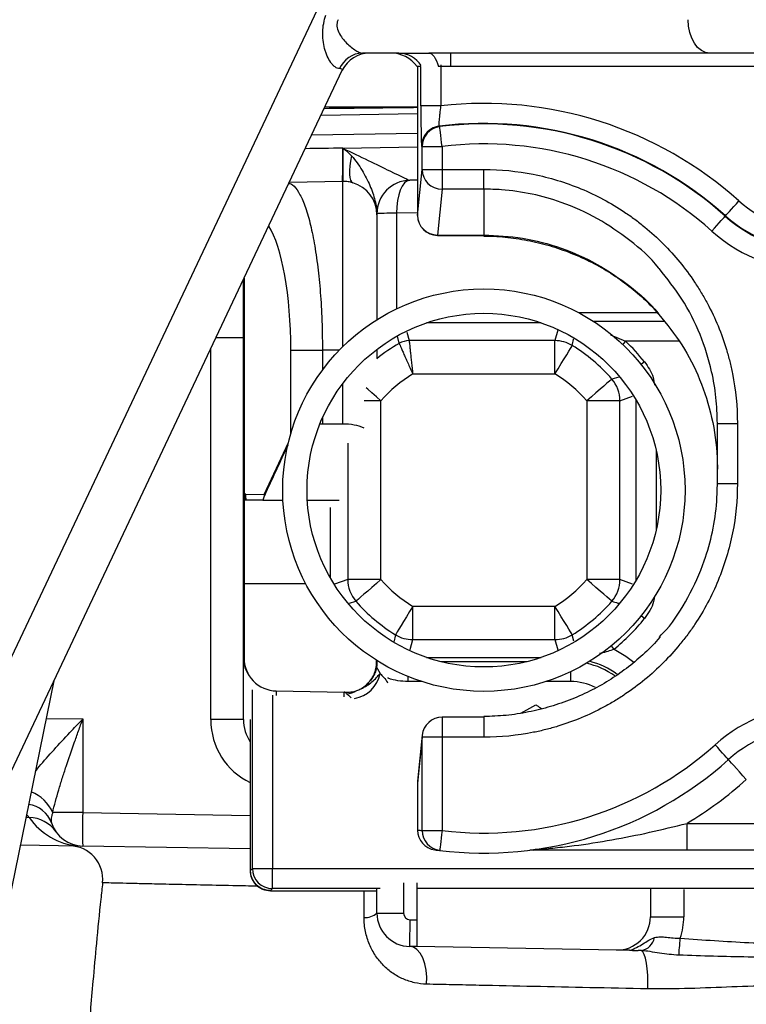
# Model space of a CAD drawing. Extents: x 94 to 802, y 35 to 1499.
# Tile 3 of 16: x 305 to 413, y 462 to 609. Entities that reach past the tile are written whole.
import ezdxf

# ---------------------------------------------------------------- set-up
doc = ezdxf.new("R2010")
doc.units = 0
doc.layers.get('0').update_dxf_attribs({"linetype": 'CONTINUOUS'})

msp = doc.modelspace()

# ---------------------------------------------------------------- linework, layer by layer
at = {"color": 7, "linetype": 'CONTINUOUS'}
for p, q in [((294.54, 495.09), (353.06, 618.96)), ((361.38, 604.15), (355.93, 604.15)), ((407.95, 604.15), (365.84, 604.15)), ((369.11, 604.15), (369.11, 602.15)), ((440.27, 604.15), (407.95, 604.15)), ((364.67, 602.15), (364.11, 602.15)), ((364.16, 602.15), (364.16, 579.83)), ((364.67, 596.23), (364.67, 602.15)), ((369.11, 602.15), (367.29, 602.15)), ((367.67, 602.4), (367.67, 596.23)), ((479.11, 602.15), (369.11, 602.15)), ((294.59, 478.16), (352.89, 601.57)), ((350.32, 596.11), (364.16, 596.11)), ((367.67, 596.23), (364.67, 596.23)), ((349.72, 594.85), (364.16, 595.1)), ((367.4, 593.18), (367.48, 593.12)), ((364.16, 592.1), (348.29, 591.83)), ((352.95, 589.91), (364.16, 590.11)), ((352.95, 589.9), (352.95, 589.91)), ((352.95, 589.91), (352.95, 589.9)), ((364.85, 590.14), (367.85, 590.14)), ((364.85, 586.71), (364.85, 590.14)), ((367.85, 590.14), (367.85, 586.71)), ((364.16, 579.83), (364.85, 586.71)), ((364.85, 586.71), (367.85, 586.71)), ((367.85, 586.71), (374.11, 586.71)), ((367.85, 586.71), (367.85, 583.76)), ((374.11, 583.76), (374.11, 586.71)), ((352.9, 584.9), (344.96, 584.77)), ((352.99, 560.17), (352.99, 584.91)), ((364.16, 585.1), (362.99, 585.08)), ((367.85, 583.76), (367.16, 576.88)), ((374.11, 583.76), (367.85, 583.76)), ((374.11, 583.76), (374.11, 576.88)), ((358.08, 580.08), (358.08, 579.91)), ((358.08, 580.08), (358.08, 580.08)), ((358.08, 579.91), (358.08, 564.18)), ((364.16, 580.19), (361.03, 580.14)), ((361.03, 580.14), (361.03, 580.14)), ((361.03, 580.14), (361.03, 565.81)), ((410.29, 579.71), (410.34, 579.76)), ((367.16, 576.88), (374.11, 576.88)), ((367.16, 576.88), (367.16, 576.83)), ((367.16, 576.83), (374.11, 576.83)), ((374.11, 576.88), (374.11, 576.83)), ((338.08, 538.06), (338.08, 570.21)), ((338.18, 570.43), (338.18, 538.06)), ((400.1, 565.21), (388.38, 565.21)), ((400.11, 565.2), (388.4, 565.2)), ((382.72, 563.71), (365.5, 563.71)), ((390.51, 563.95), (401.12, 563.95)), ((362.57, 562.33), (362.91, 561.05)), ((385.2, 562.64), (384.77, 561.05)), ((338.08, 561.48), (333.95, 561.48)), ((361.42, 560.65), (361.17, 561.7)), ((384.77, 561.05), (362.91, 561.05)), ((384.77, 556.07), (384.77, 561.05)), ((393.11, 561.93), (395.36, 560.96)), ((403.36, 560.96), (395.36, 560.96)), ((333.17, 504.27), (333.17, 559.81)), ((345.18, 559.65), (349.92, 559.65)), ((345.18, 547.13), (345.18, 559.65)), ((352.48, 559.65), (349.92, 559.65)), ((349.92, 559.65), (349.92, 556.65)), ((358.08, 559.65), (357.95, 559.65)), ((358.08, 559.65), (358.08, 558.36)), ((363.46, 556.07), (384.77, 556.07)), ((394.34, 555.6), (393.29, 555.3)), ((352.99, 548.56), (352.99, 554.65)), ((358.69, 552.03), (356.16, 552.03)), ((358.69, 525.26), (358.69, 552.03)), ((389.53, 552.03), (389.53, 525.26)), ((394.51, 552.03), (389.53, 552.03)), ((394.51, 552.03), (396.38, 552.71)), ((394.51, 525.26), (394.51, 552.03)), ((396.93, 525.18), (396.93, 552.12)), ((349.92, 549.47), (349.92, 548.53)), ((352.99, 548.56), (349.92, 548.53)), ((409.11, 539.66), (409.11, 548.66)), ((409.11, 548.66), (412.11, 548.66)), ((412.11, 548.66), (412.11, 539.66)), ((341.18, 538.01), (344.82, 545.78)), ((353.71, 545.71), (353.71, 525.26)), ((399.92, 544.65), (399.92, 532.65)), ((409.11, 539.66), (412.11, 539.66)), ((338.08, 524.65), (338.08, 538.06)), ((338.18, 538.06), (338.08, 538.06)), ((338.16, 537.14), (338.16, 524.65)), ((338.43, 538.06), (341.18, 538.01)), ((340.97, 537.15), (338.51, 537.15)), ((340.97, 537.15), (344, 537.15)), ((347.65, 537.15), (352.41, 537.15)), ((351.05, 536.06), (351.05, 525.59)), ((338.08, 513.49), (338.08, 524.65)), ((338.08, 524.65), (338.16, 524.65)), ((338.16, 524.65), (338.16, 513.49)), ((338.16, 524.65), (347.41, 524.65)), ((353.71, 525.26), (351.72, 524.54)), ((358.69, 525.26), (353.71, 525.26)), ((394.51, 525.26), (389.53, 525.26)), ((396.4, 524.58), (394.51, 525.26)), ((353.95, 521.72), (354.93, 522)), ((384.77, 521.23), (363.46, 521.23)), ((363.46, 516.25), (363.46, 521.23)), ((384.77, 516.25), (384.77, 521.23)), ((387.57, 516), (387.36, 516.98)), ((363.05, 514.76), (363.46, 516.25)), ((363.46, 516.25), (384.77, 516.25)), ((384.77, 516.25), (385.19, 514.71)), ((338.08, 504.27), (338.08, 513.49)), ((338.08, 513.49), (338.16, 513.49)), ((365.5, 513.59), (382.72, 513.59)), ((358.02, 512.85), (358.02, 513.15)), ((358.08, 513.11), (358.08, 512.83)), ((359.25, 512.42), (359.21, 512.36)), ((367.64, 512.95), (380.58, 512.95)), ((362.73, 510.73), (362.73, 509.96)), ((387.11, 511.44), (387.11, 509.96)), ((309.67, 510.09), (294.21, 434.64)), ((364.83, 509.96), (362.73, 509.96)), ((387.11, 509.96), (383.39, 509.96)), ((339.41, 481.95), (339.41, 508.73)), ((342.41, 507.91), (342.41, 481.95)), ((342.99, 508.56), (353.17, 508.38)), ((342.99, 508.56), (342.99, 507.86)), ((353.17, 507.68), (353.17, 508.38)), ((379.63, 505.23), (381.92, 506.46)), ((374.11, 504.62), (367.85, 504.62)), ((367.85, 504.62), (367.85, 501.62)), ((374.11, 504.62), (374.11, 501.62)), ((308.52, 504.45), (313.99, 504.36)), ((313.99, 504.36), (313.99, 490.32)), ((338.08, 504.27), (333.17, 504.27)), ((339.09, 504.27), (339.09, 481.65)), ((364.86, 501.91), (364.18, 495.04)), ((364.86, 501.91), (364.85, 501.62)), ((364.85, 501.62), (364.16, 494.74)), ((367.85, 501.62), (364.85, 501.62)), ((364.85, 487.64), (364.85, 501.62)), ((367.85, 501.62), (367.85, 487.64)), ((374.11, 501.62), (367.85, 501.62)), ((364.18, 495.04), (364.16, 494.74)), ((364.16, 494.74), (364.16, 487.73)), ((313.99, 490.32), (309.48, 490.32)), ((313.99, 490.32), (339.09, 489.88)), ((305.96, 489.57), (305.47, 489.58)), ((404.56, 484.72), (404.56, 488.72)), ((404.56, 488.72), (443.66, 488.72)), ((364.85, 487.64), (367.85, 487.64)), ((304.63, 485.48), (313.25, 485.33)), ((339.09, 484.88), (313.99, 485.32)), ((366.99, 484.73), (366.99, 484.72)), ((366.99, 484.72), (367.04, 484.72)), ((443.66, 484.72), (404.56, 484.72)), ((339.09, 481.65), (339.11, 481.65)), ((339.11, 481.65), (339.41, 481.95)), ((339.41, 481.95), (342.41, 481.95)), ((342.41, 481.95), (505.81, 481.95)), ((342.41, 478.95), (342.41, 481.95)), ((362.08, 479.81), (362.08, 475.27)), ((364.08, 479.81), (364.08, 474.25)), ((342.41, 478.95), (342.11, 478.65)), ((342.11, 478.63), (342.11, 478.65)), ((342.11, 478.63), (358.08, 478.63)), ((358.58, 478.95), (342.41, 478.95)), ((356.15, 474.61), (356.16, 478.63)), ((358.08, 475.27), (358.08, 478.91)), ((484.08, 478.95), (364.08, 478.95)), ((399.08, 478.91), (399.08, 474.73)), ((404.08, 478.81), (404.08, 474.73)), ((358.08, 475.27), (362.08, 475.27)), ((363.06, 474.27), (364.08, 474.25)), ((364.08, 474.25), (364.08, 470.25)), ((399.08, 474.73), (404.08, 474.73)), ((364.08, 470.25), (362.99, 470.27)), ((393.99, 469.73), (364.08, 470.25))]:
    msp.add_line(p, q, dxfattribs=at)
at = {"color": 7, "linetype": 'CONTINUOUS', "flags": 128}
for points in [[(407.95, 604.15), (407.32, 604.24), (406.71, 604.53), (406.15, 604.99), (405.66, 605.61), (405.26, 606.37), (404.96, 607.23), (404.78, 608.17), (404.72, 609.15)], [(365.84, 604.15), (366.05, 604.11), (366.25, 604.01), (366.46, 603.85), (366.65, 603.62), (366.83, 603.33), (367, 602.99), (367.16, 602.59), (367.29, 602.15)], [(367.85, 590.14), (367.77, 590.72), (367.71, 591.27), (367.64, 591.78), (367.59, 592.23), (367.54, 592.6), (367.51, 592.88), (367.49, 593.05), (367.48, 593.12)], [(364.85, 590.14), (364.81, 590.17), (364.77, 590.2)], [(354.28, 588.74), (354.12, 587.96), (354.02, 587.23), (353.97, 586.56), (353.97, 585.97), (354.02, 585.48), (354.12, 585.1), (354.27, 584.84), (354.46, 584.71)], [(410.34, 579.76), (410.38, 579.81), (410.5, 579.94), (410.69, 580.15), (410.93, 580.43), (411.24, 580.77), (411.58, 581.15), (411.95, 581.56), (412.34, 582)], [(408.29, 577.47), (408.68, 577.9), (409.05, 578.32), (409.39, 578.7), (409.69, 579.04), (409.94, 579.32), (410.13, 579.53), (410.24, 579.66), (410.29, 579.71)], [(395.36, 560.96), (394.98, 560.56), (394.9, 560.48)], [(384.77, 556.07), (385.25, 556.85), (385.71, 557.61), (386.14, 558.32), (386.53, 558.95), (386.85, 559.48), (387.11, 559.89), (387.28, 560.17), (387.36, 560.32)], [(398.18, 557.89), (397.75, 557.54), (397.66, 557.47)], [(393.29, 555.3), (393.17, 555.19), (392.92, 554.97), (392.55, 554.66), (392.08, 554.25), (391.52, 553.77), (390.9, 553.22), (390.23, 552.64), (389.53, 552.03)], [(358.69, 552.03), (358, 552.64), (357.32, 553.22), (356.7, 553.77), (356.47, 553.96)], [(358.69, 525.26), (358, 524.66), (357.32, 524.07), (356.7, 523.53), (356.14, 523.05), (355.67, 522.64), (355.31, 522.32), (355.06, 522.11), (354.93, 522)], [(393.29, 522), (393.17, 522.11), (392.92, 522.32), (392.55, 522.64), (392.08, 523.05), (391.52, 523.53), (390.9, 524.07), (390.23, 524.66), (389.53, 525.26)], [(363.46, 521.23), (362.98, 520.44), (362.51, 519.68), (362.08, 518.98), (361.69, 518.35), (361.37, 517.82), (361.12, 517.4), (360.94, 517.12), (360.86, 516.98)], [(387.36, 516.98), (387.28, 517.12), (387.11, 517.4), (386.85, 517.82), (386.53, 518.35), (386.14, 518.98), (385.71, 519.68), (385.25, 520.44), (384.77, 521.23)], [(398.18, 519.41), (397.75, 519.75), (397.66, 519.82)], [(393.64, 514.81), (393.29, 515.24), (393.22, 515.32)], [(393.64, 514.81), (395.41, 513.78), (396.58, 512.89)], [(358.03, 512.17), (358.18, 511.88), (358.36, 511.54), (358.55, 511.17)], [(410.78, 498.26), (410.74, 498.31), (410.63, 498.43), (410.44, 498.64), (410.19, 498.92), (409.89, 499.26), (409.54, 499.64), (409.17, 500.06), (408.78, 500.5)], [(413.44, 495.28), (412.92, 495.86), (412.42, 496.42), (411.96, 496.94), (411.56, 497.39), (411.23, 497.76), (410.98, 498.04), (410.83, 498.21), (410.78, 498.26)], [(367.85, 487.64), (367.77, 487.06), (367.71, 486.5), (367.64, 485.98), (367.59, 485.53), (367.54, 485.16), (367.51, 484.89), (367.49, 484.72), (367.48, 484.66)], [(362.99, 470.27), (362.99, 470.35), (363, 470.58), (363, 470.95), (363.01, 471.44), (363.02, 472.05), (363.04, 472.74), (363.05, 473.49), (363.06, 474.27)], [(403.34, 468.97), (403.36, 469.19), (403.38, 469.45), (403.4, 469.74), (403.43, 470.06), (403.46, 470.4), (403.49, 470.77), (403.52, 471.15), (403.55, 471.53)], [(365.53, 464.61), (365.56, 465.67), (365.47, 466.71), (365.26, 467.68), (364.95, 468.55), (364.55, 469.27), (364.08, 469.81), (363.55, 470.15), (362.99, 470.27)], [(398.66, 463.92), (398.69, 464.94), (398.67, 465.95), (398.6, 466.91), (398.49, 467.77), (398.34, 468.5), (398.15, 469.08), (397.94, 469.46), (397.71, 469.65)]]:
    msp.add_lwpolyline(points, dxfattribs=at)
at = {"color": 7, "linetype": 'CONTINUOUS'}
for radius in [30.15, 26.5]:
    msp.add_circle((374.11, 538.65), radius, dxfattribs=at)
for centre, radius, start, end in [((356.05, 600.24), 3.91, 91.7135, 156.337), ((356.96, 599.65), 4.5, 90, 154.712), ((360.11, 599.15), 5, 36.8699, 90), ((361.28, 600.03), 4.11, 32.9481, 88.6225), ((374.11, 539.26), 57.34, 48.1897, 96.4499), ((367.77, 590.2), 3, 97.1074, 120.5582), ((374.11, 539.26), 54.34, 48.1897, 97.0917), ((374.11, 539.26), 54.27, 48.1897, 97.021), ((367.77, 590.2), 3, 120.5566, 179.9827), ((367.85, 590.14), 3, 97.0386, 179.9825), ((374.11, 539.26), 51.27, 48.1897, 97.021), ((303.71, 587.83), 49.28, 356.5927, 2.4073), ((279.77, 587.4), 73.27, 358.0509, 1.9373), ((367.83, 586.74), 2.99, 180.641, 270.2274), ((353.08, 579.91), 5, 0, 73.9234), ((363.08, 580.08), 5, 91, 180), ((363.08, 580.08), 5, 91.009, 179.6631), ((424.11, 595.16), 17.66, 228.1897, 311.8103), ((360.29, 538.12), 42.02, 88.9897, 93.0103), ((360.3, 538.12), 42.02, 89.007, 93.0278), ((367.16, 579.83), 3, 180, 270), ((367.15, 579.87), 2.99, 180.6409, 270.2274), ((424.11, 595.16), 20.73, 228.1897, 311.8103), ((424.11, 595.16), 20.66, 228.1897, 311.8103), ((424.11, 595.16), 23.73, 228.1897, 311.8103), ((362.92, 558.04), 3.01, 90.1189, 119.8685), ((384.75, 556.03), 5.02, 58.6717, 89.8757), ((374.11, 538.65), 30.81, 38.6385, 46.4016), ((374.11, 538.65), 25.4, 119.9874, 129.1409), ((374.11, 538.65), 25.4, 40.964, 58.5475), ((374.11, 538.65), 20.42, 121.4525, 139.036), ((374.11, 538.65), 20.42, 40.964, 58.5475), ((389.49, 552.02), 5.02, 0.1671, 40.7968), ((338.18, 537.88), 0.153, 88.7671, 130.1567), ((345.28, 538.6), 4.14, 188.1469, 190.8214), ((346.36, 538), 5.19, 179.9358, 182.7014), ((342.58, 537.18), 1.51, 155.126, 157.5927), ((358.73, 525.28), 5.02, 180.1672, 220.7967), ((374.11, 538.65), 20.42, 220.964, 238.5475), ((374.11, 538.65), 20.42, 301.4525, 319.036), ((389.49, 525.28), 5.02, 319.2032, 359.8328), ((374.11, 538.65), 25.4, 220.964, 238.5475), ((374.11, 538.65), 25.4, 301.4525, 319.036), ((374.11, 538.65), 30.81, 309.3234, 321.3615), ((363.47, 521.27), 5.02, 238.6722, 269.8753), ((384.75, 521.27), 5.02, 270.1247, 301.3279), ((342.83, 513.51), 4.75, 180.1798, 226.141), ((343.08, 513.49), 4.92, 180, 223.9084), ((387.11, 501.59), 11.36, 54.1997, 78.0218), ((387.11, 501.59), 11.76, 53.4978, 76.0023), ((353.96, 512.04), 4.67, 279.369, 349.2805), ((387.11, 501.59), 8.38, 63.437, 90), ((353.27, 511.66), 3.53, 274.2908, 300.3164), ((424.11, 483.36), 23, 48.1897, 131.8103), ((367.85, 501.62), 3, 90, 174.3466), ((424.11, 483.36), 20, 48.1897, 131.8103), ((374.11, 539.26), 52, 263.0786, 311.8103), ((374.11, 539.26), 55, 263.0786, 311.8103), ((367.16, 494.74), 3, 174.3466, 180), ((374.11, 539.26), 59, 301.0688, 311.8103), ((304.01, 487.9), 5.99, 23.8182, 67.8622), ((305.34, 487.33), 4.24, 20.3015, 82.7509), ((385.62, 487.82), 71.68, 178.0015, 181.9985), ((305.92, 484.63), 4.95, 34.916, 89.5398), ((314.17, 495.29), 10, 214.8458, 264.759), ((314.08, 490.32), 5, 197.6278, 269), ((367.16, 487.72), 3, 179.9936, 262.3189), ((371.11, 539.26), 52, 262.3224, 263.0786), ((367.85, 487.64), 3, 179.994, 263.0748), ((311.99, 480.35), 5, 353.8929, 88.9619), ((374.11, 539.26), 55, 262.3224, 262.5552), ((374.11, 539.26), 55, 262.5552, 263.0786), ((381.49, 486.88), 2.16, 270.052, 285.4453), ((342.41, 481.95), 3, 180.0203, 269.9795), ((356.36, 477.14), 2.54, 265.3292, 312.6177), ((363.08, 475.27), 5, 180, 269), ((363.08, 475.27), 1, 180, 269), ((394.08, 474.73), 5, 269, 0), ((394.08, 474.73), 10, 341.3366, 0), ((397.27, 472.08), 2.47, 280.3544, 348.6894)]:
    msp.add_arc(centre, radius, start, end, dxfattribs=at)
for centre, major_axis, ratio, start_param, end_param in [((346.46, 599.65), (6.45, 2.02), 0.119095, 6.173874, 6.620964), ((1712.46, 559.65), (2061.73, 0), 0.01952, 2.290819, 2.294446), ((353.08, 589.91), (9.91, -4.83), 0.0052, 4.701715, 6.272968), ((363.08, 580.08), (-0.09, 5), 0.410287, 0, 1.553044), ((353.08, 579.91), (0, 10), 0.5, 4.712389, 4.729842), ((339.79, 559.65), (0, 20.11), 0.267952, 4.712389, 5.888914), ((350.01, 545.64), (5, 0), 0.57735, 1.58825, 1.669787), ((353.08, 545.67), (5, 0), 0.57735, 0.907858, 1.58825), ((395.41, 643.47), (286.46, 615.77), 0.006853, 1.73391, 1.746409), ((338.41, 524.65), (0, 13.41), 0.267952, 6.278508, 6.34656), ((346.47, 538), (5.14, 3.73), 0.636845, 2.340704, 2.464973), ((353.08, 512.84), (5, -0.01), 0.026795, 0.000048, 0.148379), ((343.08, 513.74), (0, 5.18), 0.965926, 2.354472, 3.124139), ((353.08, 503.2), (0, -5.18), 0.965926, 3.101393, 3.124139), ((343.17, 504.31), (0.67, 10.33), 0.965633, 1.637853, 2.789126), ((343.08, 504.31), (0.23, 5.52), 0.904924, 1.617603, 2.265758)]:
    msp.add_ellipse(centre, major_axis=major_axis, ratio=ratio, start_param=start_param, end_param=end_param, dxfattribs=at)
for points, knots in [([(352.46, 601.81), (352.36, 601.81), (352.25, 601.83), (352.03, 601.92), (351.92, 601.98), (351.7, 602.14), (351.59, 602.24), (351.37, 602.47), (351.27, 602.6), (350.97, 603.03), (350.79, 603.35), (350.56, 603.88), (350.49, 604.07), (350.36, 604.45), (350.3, 604.64), (350.14, 605.23), (350.06, 605.64), (349.96, 606.48), (349.94, 606.91), (349.97, 607.76), (350.02, 608.18), (350.18, 609.02), (350.29, 609.43), (350.43, 609.83)], [0, 0, 0, 0, 0.0625, 0.0625, 0.125, 0.125, 0.1875, 0.1875, 0.25, 0.25, 0.375, 0.375, 0.4375, 0.4375, 0.5, 0.5, 0.625, 0.625, 0.75, 0.75, 0.875, 0.875, 1, 1, 1, 1]), ([(352.27, 609.15), (352.2, 609), (352.15, 608.85), (352.08, 608.53), (352.07, 608.36), (352.11, 607.86), (352.21, 607.54), (352.51, 606.93), (352.69, 606.65), (353.1, 606.12), (353.31, 605.88), (353.77, 605.42), (354.01, 605.21), (354.47, 604.84), (354.71, 604.67), (355.14, 604.41), (355.33, 604.31), (355.68, 604.18), (355.82, 604.15), (355.93, 604.15)], [0, 0, 0, 0, 0.0625, 0.0625, 0.125, 0.125, 0.25, 0.25, 0.375, 0.375, 0.5, 0.5, 0.625, 0.625, 0.75, 0.75, 0.875, 0.875, 1, 1, 1, 1]), ([(361.38, 604.15), (361.69, 604.15), (362.02, 604.15), (362.72, 604.15), (363.08, 604.15), (364.2, 604.15), (364.99, 604.15), (365.84, 604.15)], [0, 0, 0, 0, 0.25, 0.25, 0.5, 0.5, 1, 1, 1, 1]), ([(364.67, 596.23), (364.67, 595.84), (364.67, 595.45), (364.67, 594.68), (364.68, 594.31), (364.68, 593.77), (364.68, 593.59), (364.68, 593.25), (364.69, 593.08), (364.69, 592.59), (364.7, 592.29), (364.71, 591.73), (364.71, 591.47), (364.72, 591.03), (364.73, 590.85), (364.74, 590.61), (364.74, 590.55), (364.75, 590.43), (364.75, 590.38), (364.76, 590.25), (364.77, 590.21), (364.77, 590.2)], [0, 0, 0, 0, 0.125, 0.125, 0.25, 0.25, 0.3125, 0.3125, 0.375, 0.375, 0.5, 0.5, 0.625, 0.625, 0.75, 0.75, 0.8125, 0.8125, 0.875, 0.875, 1, 1, 1, 1]), ([(367.4, 593.18), (367.4, 593.18), (367.39, 593.21), (367.39, 593.29), (367.39, 593.35), (367.4, 593.51), (367.41, 593.61), (367.42, 593.83), (367.43, 593.96), (367.46, 594.24), (367.48, 594.4), (367.51, 594.73), (367.53, 594.9), (367.58, 595.45), (367.63, 595.84), (367.67, 596.23)], [0, 0, 0, 0, 0.125, 0.125, 0.25, 0.25, 0.375, 0.375, 0.5, 0.5, 0.625, 0.625, 0.75, 0.75, 1, 1, 1, 1]), ([(350.2, 595.86), (350.2, 595.86), (352.08, 595.88), (355.94, 595.93), (360.6, 595.98), (363.35, 596.01), (364.16, 596.02)], [0, 0, 0, 0, 0.001243, 0.448429, 0.835639, 1, 1, 1, 1]), ([(352.95, 589.9), (352.96, 589.9), (352.96, 589.9), (352.96, 589.9), (352.97, 589.89), (352.98, 589.88), (352.99, 589.88), (352.99, 589.88), (352.99, 589.88), (352.99, 589.88)], [-0.00001504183, -0.00001504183, -0.00001504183, -0.00001504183, 0, 0, 0, 0.00002978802, 0.00002978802, 0.00002978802, 0.00003461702, 0.00003461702, 0.00003461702, 0.00003461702]), ([(354.28, 588.74), (354.59, 588.4), (354.87, 588.05), (355.39, 587.32), (355.64, 586.95), (356.31, 585.82), (356.7, 585.06), (357.18, 583.92), (357.33, 583.54), (357.58, 582.79), (357.69, 582.42), (357.87, 581.7), (357.94, 581.35), (358.04, 580.69), (358.07, 580.39), (358.08, 580.11)], [0, 0, 0, 0, 0.125, 0.125, 0.25, 0.25, 0.5, 0.5, 0.625, 0.625, 0.75, 0.75, 0.875, 0.875, 1, 1, 1, 1]), ([(374.11, 586.71), (376.62, 586.71), (379.09, 586.46), (382.73, 585.74), (383.94, 585.44), (386.32, 584.71), (387.51, 584.29), (390.96, 582.86), (393.14, 581.69), (395.72, 579.96), (396.23, 579.61), (397.24, 578.86), (397.73, 578.48), (399.18, 577.28), (400.1, 576.45), (402.73, 573.82), (404.3, 571.9), (406.04, 569.3), (406.38, 568.77), (407.02, 567.7), (407.33, 567.16), (408.21, 565.51), (409.26, 563.27), (410.1, 560.94), (410.64, 559.15), (410.81, 558.55), (411.12, 557.34), (411.25, 556.73), (411.87, 553.66), (412.11, 551.18), (412.11, 548.66)], [0, 0, 0, 0, 0.125, 0.125, 0.1875, 0.1875, 0.25, 0.25, 0.375, 0.375, 0.40625, 0.40625, 0.4375, 0.4375, 0.5, 0.5, 0.625, 0.625, 0.65625, 0.65625, 0.6875, 0.6875, 0.75, 0.8125, 0.8125, 0.84375, 0.84375, 0.875, 0.875, 1, 1, 1, 1]), ([(344.89, 584.62), (345.07, 584.57), (345.56, 584.44), (346.34, 583.41), (347.19, 581.64), (347.96, 579.18), (348.63, 576.13), (349.17, 572.66), (349.58, 568.78), (349.86, 564.44), (349.9, 561.32), (349.92, 559.65)], [0, 0, 0, 0, 0.068868, 0.184547, 0.298871, 0.416608, 0.529176, 0.645149, 0.755275, 0.868724, 1, 1, 1, 1]), ([(354.46, 584.71), (354.24, 584.78), (354, 584.83), (353.51, 584.9), (353.25, 584.91), (352.99, 584.91)], [0, 0, 0, 0, 0.5, 0.5, 1, 1, 1, 1]), ([(400.41, 571.8), (400.37, 571.85), (399.15, 573.5), (396.06, 576.12), (391.2, 579.5), (386.19, 581.74), (381.32, 583.1), (377.41, 583.68), (374.99, 583.74), (374.11, 583.76)], [0, 0, 0, 0, 0.006148, 0.207173, 0.402467, 0.603432, 0.756025, 0.911277, 1, 1, 1, 1]), ([(358.08, 580.08), (358.08, 580.09), (358.08, 580.09), (358.08, 580.09), (358.08, 580.1), (358.08, 580.11), (358.08, 580.11)], [-0.00001517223, -0.00001517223, -0.00001517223, -0.00001517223, 0, 0, 0, 0.00003607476, 0.00003607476, 0.00003607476, 0.00003607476]), ([(374.11, 576.88), (376.05, 576.79), (379.99, 576.6), (385.7, 575.06), (391.15, 572.66), (395.97, 569.31), (399.08, 566.68), (400.29, 565.06), (400.34, 564.99)], [0, 0, 0, 0, 0.195986, 0.397686, 0.593643, 0.795294, 0.991334, 1, 1, 1, 1]), ([(374.11, 576.7), (374.62, 576.71), (376.24, 576.72), (378.98, 576.4), (382.3, 575.78), (385.57, 574.82), (388.72, 573.58), (391.73, 572.05), (394.55, 570.27), (397.13, 568.23), (399.06, 566.46), (400.03, 565.3), (400.31, 564.97)], [0, 0, 0, 0, 0.051278, 0.164612, 0.279024, 0.393988, 0.508808, 0.622805, 0.735506, 0.84661, 0.956022, 1, 1, 1, 1]), ([(409.11, 548.66), (409.07, 549.96), (408.99, 552.56), (408.21, 557.04), (406.63, 562.06), (404.01, 567.3), (401.59, 570.33), (400.41, 571.8)], [0, 0, 0, 0, 0.153537, 0.308976, 0.539591, 0.776851, 1, 1, 1, 1]), ([(400.34, 564.99), (401.54, 563.5), (403.97, 560.5), (406.61, 555.24), (408.42, 549.55), (409.06, 544.97), (409.1, 542.38), (409.11, 541.79)], [0, 0, 0, 0, 0.226065, 0.455855, 0.692269, 0.930297, 1, 1, 1, 1]), ([(362.91, 561.05), (362.91, 561.02), (362.92, 560.96), (362.94, 560.8), (362.95, 560.68), (362.98, 560.41), (363, 560.25), (363.04, 559.88), (363.06, 559.67), (363.11, 559.21), (363.14, 558.96), (363.19, 558.44), (363.22, 558.16), (363.29, 557.58), (363.32, 557.29), (363.37, 556.83), (363.39, 556.68), (363.42, 556.38), (363.44, 556.22), (363.46, 556.07)], [0, 0, 0, 0, 0.125, 0.125, 0.25, 0.25, 0.375, 0.375, 0.5, 0.5, 0.625, 0.625, 0.75, 0.75, 0.875, 0.875, 0.9375, 0.9375, 1, 1, 1, 1]), ([(387.36, 560.32), (387.43, 560.62), (387.5, 560.94), (387.57, 561.27), (387.57, 561.29)], [0, 0, 0, 0, 0.921336, 1, 1, 1, 1]), ([(361.42, 560.65), (361.43, 560.62), (361.45, 560.57), (361.52, 560.42), (361.56, 560.31), (361.67, 560.06), (361.73, 559.91), (361.88, 559.56), (361.97, 559.37), (362.15, 558.95), (362.25, 558.72), (362.47, 558.24), (362.58, 557.98), (362.82, 557.45), (362.94, 557.18), (363.13, 556.77), (363.2, 556.63), (363.33, 556.35), (363.39, 556.21), (363.46, 556.07)], [0, 0, 0, 0, 0.125, 0.125, 0.25, 0.25, 0.375, 0.375, 0.5, 0.5, 0.625, 0.625, 0.75, 0.75, 0.875, 0.875, 0.9375, 0.9375, 1, 1, 1, 1]), ([(398.18, 557.89), (398.71, 557.14), (399.47, 556.06), (399.63, 554.77), (399.67, 554.37)], [0, 0, 0, 0, 0.691463, 1, 1, 1, 1]), ([(412.11, 539.66), (412.11, 537.15), (411.87, 534.69), (411.14, 531.04), (410.84, 529.84), (410.12, 527.45), (409.7, 526.26), (408.27, 522.81), (407.11, 520.63), (405.39, 518.04), (405.03, 517.53), (404.29, 516.53), (403.9, 516.03), (402.71, 514.58), (401.87, 513.66), (399.25, 511.02), (397.34, 509.45), (394.74, 507.71), (394.21, 507.37), (393.14, 506.73), (392.6, 506.42), (390.95, 505.54), (388.72, 504.47), (386.38, 503.64), (384.6, 503.09), (384, 502.92), (382.79, 502.62), (382.18, 502.48), (379.11, 501.87), (376.62, 501.62), (374.11, 501.62)], [0, 0, 0, 0, 0.125, 0.125, 0.1875, 0.1875, 0.25, 0.25, 0.375, 0.375, 0.40625, 0.40625, 0.4375, 0.4375, 0.5, 0.5, 0.625, 0.625, 0.65625, 0.65625, 0.6875, 0.6875, 0.75, 0.8125, 0.8125, 0.84375, 0.84375, 0.875, 0.875, 1, 1, 1, 1]), ([(400.45, 516.69), (400.78, 517.04), (402.48, 518.77), (404.82, 522.58), (407.11, 527.54), (408.45, 532.41), (409.03, 536.33), (409.09, 538.76), (409.11, 539.66)], [0, 0, 0, 0, 0.057244, 0.289523, 0.528532, 0.708835, 0.89221, 1, 1, 1, 1]), ([(399.68, 522.83), (399.64, 522.54), (399.5, 521.28), (398.75, 520.22), (398.18, 519.41)], [0, 0, 0, 0, 0.237575, 1, 1, 1, 1]), ([(393.29, 522), (393.6, 521.91), (393.96, 521.8), (394.31, 521.7), (394.37, 521.69)], [0, 0, 0, 0, 0.855877, 1, 1, 1, 1]), ([(360.86, 516.98), (360.79, 516.68), (360.71, 516.3), (360.63, 515.93), (360.62, 515.85)], [0, 0, 0, 0, 0.798654, 1, 1, 1, 1]), ([(400.49, 516.65), (400.48, 516.63), (399.81, 515.77), (398.26, 514.25), (395.83, 512.14), (393.18, 510.28), (390.34, 508.65), (387.3, 507.28), (384.11, 506.17), (380.81, 505.36), (377.46, 504.84), (375.22, 504.76), (374.1, 504.72)], [0, 0, 0, 0, 0.001654, 0.11022, 0.217252, 0.325162, 0.435054, 0.546724, 0.659804, 0.77379, 0.888094, 1, 1, 1, 1]), ([(393.64, 514.81), (392.99, 514.58), (392.25, 514.32), (391.54, 514.18), (391.46, 514.17)], [0, 0, 0, 0, 0.8858752, 1, 1, 1, 1]), ([(356.56, 509.54), (356.79, 509.75), (356.99, 509.98), (357.36, 510.48), (357.52, 510.75), (357.77, 511.32), (357.86, 511.61), (357.99, 512.22), (358.02, 512.54), (358.02, 512.85)], [0, 0, 0, 0, 0.25, 0.25, 0.5, 0.5, 0.75, 0.75, 1, 1, 1, 1]), ([(358.03, 512.17), (357.99, 511.93), (357.93, 511.68), (357.77, 511.2), (357.66, 510.97), (357.41, 510.52), (357.26, 510.3), (356.94, 509.9), (356.75, 509.71), (356.56, 509.54)], [0, 0, 0, 0, 0.25, 0.25, 0.5, 0.5, 0.75, 0.75, 1, 1, 1, 1]), ([(355.68, 508.89), (355.98, 509.03), (356.28, 509.19), (356.83, 509.54), (357.09, 509.73), (357.57, 510.13), (357.8, 510.34), (358.2, 510.76), (358.39, 510.97), (358.55, 511.17)], [0, 0, 0, 0, 0.25, 0.25, 0.5, 0.5, 0.75, 0.75, 1, 1, 1, 1]), ([(358.55, 511.17), (358.93, 510.79), (359.33, 510.38), (359.68, 509.8), (359.69, 509.78)], [0, 0, 0, 0, 0.96713, 1, 1, 1, 1]), ([(362.73, 509.96), (362.23, 509.99), (361.23, 510.05), (360.21, 510.29), (359.73, 510.51), (359.7, 510.52)], [0, 0, 0, 0, 0.491622, 0.968461, 1, 1, 1, 1]), ([(353.28, 508.37), (353.58, 508.36), (353.88, 508.37), (354.47, 508.45), (354.76, 508.52), (355.05, 508.62)], [0, 0, 0, 0, 0.5, 0.5, 1, 1, 1, 1]), ([(353.53, 508.15), (353.49, 508.18), (353.45, 508.22), (353.39, 508.28), (353.37, 508.3), (353.32, 508.34), (353.3, 508.35), (353.28, 508.37)], [0, 0, 0, 0, 0.5, 0.5, 0.75, 0.75, 1, 1, 1, 1]), ([(354.22, 507.54), (354.2, 507.56), (354.06, 507.69), (353.89, 507.84), (353.68, 508.01), (353.59, 508.1), (353.53, 508.15)], [0, 0, 0, 0, 0.112068, 0.54483, 0.754215, 1, 1, 1, 1]), ([(381.92, 506.46), (381.96, 506.43), (382.25, 506.25), (382.55, 506.06), (382.81, 505.9)], [0, 0, 0, 0, 0.137751, 1, 1, 1, 1]), ([(306.89, 496.49), (307.08, 496.74), (307.91, 497.8), (309.67, 499.76), (311.87, 502.13), (313.34, 503.68), (313.99, 504.36), (313.99, 504.36)], [0, 0, 0, 0, 0.097097, 0.419626, 0.742602, 0.997764, 1, 1, 1, 1]), ([(309.48, 490.32), (309.73, 491.43), (310.04, 492.57), (310.56, 494.3), (310.74, 494.89), (311.11, 496.06), (311.3, 496.65), (311.89, 498.41), (312.3, 499.6), (312.93, 501.38), (313.14, 501.98), (313.57, 503.17), (313.78, 503.77), (313.99, 504.36)], [0, 0, 0, 0, 0.25, 0.25, 0.375, 0.375, 0.5, 0.5, 0.75, 0.75, 0.875, 0.875, 1, 1, 1, 1]), ([(305.96, 489.57), (305.91, 489.63), (305.83, 489.72), (305.65, 489.96), (305.57, 490.06)], [0, 0, 0, 0, 0.553844, 1, 1, 1, 1]), ([(309.48, 490.32), (309.42, 490.17), (309.37, 490.04), (309.3, 489.76), (309.27, 489.63), (309.23, 489.25), (309.25, 489.02), (309.31, 488.8)], [0, 0, 0, 0, 0.25, 0.25, 0.5, 0.5, 1, 1, 1, 1]), ([(309.31, 488.8), (309.44, 488.41), (309.58, 488.12), (309.83, 487.68), (309.93, 487.53), (309.98, 487.46)], [0, 0, 0, 0, 0.5, 0.5, 1, 1, 1, 1]), ([(382.07, 484.8), (382.29, 484.82), (382.51, 484.84), (382.97, 484.87), (383.19, 484.89), (383.89, 484.96), (384.35, 485), (385.75, 485.15), (386.7, 485.26), (389.52, 485.62), (391.4, 485.91), (395.17, 486.59), (397.05, 486.96), (400.81, 487.79), (402.68, 488.24), (404.56, 488.72)], [0, 0, 0, 0, 0.03125, 0.03125, 0.0625, 0.0625, 0.125, 0.125, 0.25, 0.25, 0.5, 0.5, 0.75, 0.75, 1, 1, 1, 1]), ([(404.56, 484.72), (403.53, 484.72), (402.52, 484.72), (400.49, 484.72), (399.49, 484.72), (396.5, 484.72), (394.52, 484.72), (391.59, 484.72), (390.62, 484.72), (388.69, 484.72), (387.74, 484.72), (386.33, 484.72), (385.86, 484.72), (384.93, 484.72), (384.47, 484.72), (383.57, 484.72), (383.12, 484.72), (382.48, 484.72), (382.27, 484.72), (381.87, 484.72), (381.67, 484.72), (381.49, 484.72)], [0, 0, 0, 0, 0.125, 0.125, 0.25, 0.25, 0.5, 0.5, 0.625, 0.625, 0.75, 0.75, 0.8125, 0.8125, 0.875, 0.875, 0.9375, 0.9375, 0.96875, 0.96875, 1, 1, 1, 1]), ([(339.09, 481.65), (339.09, 481.55), (339.1, 481.45), (339.12, 481.25), (339.13, 481.16), (339.19, 480.87), (339.25, 480.68), (339.4, 480.31), (339.49, 480.14), (339.71, 479.81), (339.84, 479.65), (340.12, 479.38), (340.27, 479.25), (340.6, 479.03), (340.77, 478.94), (341.32, 478.71), (341.71, 478.63), (342.11, 478.63)], [0, 0, 0, 0, 0.0625, 0.0625, 0.125, 0.125, 0.25, 0.25, 0.375, 0.375, 0.5, 0.5, 0.625, 0.625, 0.75, 0.75, 1, 1, 1, 1]), ([(342.11, 478.65), (341.72, 478.65), (341.33, 478.73), (340.6, 479.03), (340.27, 479.25), (339.71, 479.8), (339.49, 480.14), (339.19, 480.86), (339.11, 481.25), (339.11, 481.65)], [5.497939, 5.497939, 5.497939, 5.497939, 5.890562, 5.890562, 6.283185, 6.283185, 6.675808, 6.675808, 7.068431, 7.068431, 7.068431, 7.068431]), ([(316.97, 479.81), (316.88, 479), (316.54, 475.97), (316.05, 471.05), (315.54, 465.44), (315.15, 460.9), (314.86, 457.16), (314.62, 453.84), (314.38, 450.35), (314.17, 447), (314.01, 444.23), (313.89, 442.12), (313.78, 440.09), (313.65, 437.52), (313.48, 434.34), (313.27, 429.94), (313, 424.11), (312.68, 416.66), (312.36, 408.32), (312.02, 398.31), (311.71, 387.28), (311.43, 375.58), (311.22, 364.61), (311.07, 354.41), (310.97, 345.48), (310.9, 337.87), (310.88, 333.44), (310.86, 331.37)], [0, 0, 0, 0, 0.016217, 0.060152, 0.097397, 0.127411, 0.150121, 0.171453, 0.193097, 0.219133, 0.237724, 0.247917, 0.260853, 0.277758, 0.29868, 0.323672, 0.364771, 0.413827, 0.470938, 0.529996, 0.612733, 0.691607, 0.766466, 0.837142, 0.903464, 0.954972, 1, 1, 1, 1]), ([(340.29, 479.29), (339, 479.32), (335.85, 479.39), (331.53, 479.48), (327.31, 479.57), (323.83, 479.65), (321.02, 479.71), (318.88, 479.76), (317.48, 479.79), (316.9, 479.81), (317, 479.81), (317.01, 479.81)], [0, 0, 0, 0, 0.086761, 0.212518, 0.338274, 0.460454, 0.582635, 0.708419, 0.834203, 0.975379, 1, 1, 1, 1]), ([(365.53, 464.61), (364.91, 464.63), (364.31, 464.7), (363.14, 464.97), (362.56, 465.16), (361.47, 465.63), (360.95, 465.92), (359.96, 466.6), (359.49, 467), (358.63, 467.87), (358.24, 468.35), (357.71, 469.14), (357.54, 469.42), (357.23, 469.98), (357.09, 470.28), (356.83, 470.88), (356.72, 471.2), (356.52, 471.85), (356.43, 472.18), (356.23, 473.19), (356.15, 473.89), (356.15, 474.61)], [0, 0, 0, 0, 0.125, 0.125, 0.25, 0.25, 0.375, 0.375, 0.5, 0.5, 0.625, 0.625, 0.6875, 0.6875, 0.75, 0.75, 0.8125, 0.8125, 0.875, 0.875, 1, 1, 1, 1]), ([(395.96, 469.7), (396.32, 469.81), (396.67, 469.95), (397.33, 470.28), (397.64, 470.46), (398.25, 470.84), (398.53, 471.03), (399.1, 471.36), (399.39, 471.51), (399.69, 471.59)], [0, 0, 0, 0, 0.25, 0.25, 0.5, 0.5, 0.75, 0.75, 1, 1, 1, 1]), ([(399.69, 471.59), (399.96, 471.68), (400.25, 471.71), (400.86, 471.71), (401.17, 471.68), (401.82, 471.61), (402.16, 471.57), (402.85, 471.52), (403.2, 471.51), (403.55, 471.53)], [0, 0, 0, 0, 0.25, 0.25, 0.5, 0.5, 0.75, 0.75, 1, 1, 1, 1]), ([(403.55, 471.53), (406.97, 471.24), (410.39, 471.02), (417.23, 470.69), (420.65, 470.57), (424.08, 470.51)], [0, 0, 0, 0, 0.5, 0.5, 1, 1, 1, 1]), ([(395.96, 469.7), (395.62, 469.7), (395.29, 469.71), (394.8, 469.72), (394.64, 469.72), (394.31, 469.72), (394.15, 469.73), (393.99, 469.73)], [0, 0, 0, 0, 0.5, 0.5, 0.75, 0.75, 1, 1, 1, 1]), ([(395.96, 469.7), (396.18, 469.69), (396.37, 469.69), (396.59, 469.68), (396.66, 469.68), (396.78, 469.68), (396.83, 469.68), (396.97, 469.68), (397.03, 469.68), (397.14, 469.68), (397.19, 469.67), (397.25, 469.67)], [0, 0, 0, 0, 0.25, 0.25, 0.375, 0.375, 0.5, 0.5, 0.75, 0.75, 1, 1, 1, 1]), ([(403.34, 468.97), (402.85, 468.99), (402.36, 469.03), (401.4, 469.13), (400.92, 469.2), (399.97, 469.34), (399.5, 469.42), (398.58, 469.56), (398.14, 469.62), (397.71, 469.65)], [0, 0, 0, 0, 0.25, 0.25, 0.5, 0.5, 0.75, 0.75, 1, 1, 1, 1]), ([(424.08, 468.51), (420.62, 468.57), (417.16, 468.62), (410.24, 468.75), (406.79, 468.82), (403.34, 468.97)], [0, 0, 0, 0, 0.5, 0.5, 1, 1, 1, 1]), ([(398.66, 463.92), (392.79, 464.04), (387.09, 464.15), (378.8, 464.33), (376.07, 464.39), (372.06, 464.47), (370.73, 464.5), (368.11, 464.56), (366.81, 464.59), (365.53, 464.61)], [0, 0, 0, 0, 0.5, 0.5, 0.75, 0.75, 0.875, 0.875, 1, 1, 1, 1]), ([(424.08, 464.41), (421.94, 464.45), (419.79, 464.44), (415.53, 464.36), (413.41, 464.28), (409.17, 464.12), (407.06, 464.03), (402.85, 463.91), (400.75, 463.88), (398.66, 463.92)], [0, 0, 0, 0, 0.25, 0.25, 0.5, 0.5, 0.75, 0.75, 1, 1, 1, 1])]:
    msp.add_open_spline(points, degree=3, knots=knots, dxfattribs=at)
for points in [[(352.95, 589.9), (352.95, 589.9), (352.95, 589.9), (352.95, 589.9)], [(352.99, 589.88), (353.46, 589.55), (353.89, 589.16), (354.28, 588.74)], [(352.99, 584.91), (352.96, 584.91), (352.93, 584.91), (352.9, 584.9)], [(338.08, 538), (338.08, 538.02), (338.08, 538.04), (338.08, 538.06)], [(338.08, 538), (338.08, 537.71), (338.11, 537.42), (338.16, 537.14)], [(338.19, 537.15), (338.17, 537.15), (338.16, 537.15), (338.16, 537.14)], [(338.18, 538.06), (338.18, 538.05), (338.18, 538.04), (338.18, 538.03)], [(338.18, 538.03), (338.19, 537.73), (338.22, 537.44), (338.27, 537.15)], [(338.27, 537.15), (338.23, 537.15), (338.21, 537.15), (338.19, 537.15)], [(338.51, 537.15), (338.43, 537.15), (338.35, 537.15), (338.27, 537.15)], [(338.51, 537.15), (338.45, 537.45), (338.43, 537.75), (338.43, 538.06)], [(358.08, 512.83), (358.08, 512.6), (358.06, 512.39), (358.03, 512.17)], [(355.68, 508.89), (356, 509.06), (356.3, 509.28), (356.56, 509.54)], [(355.05, 508.62), (355.27, 508.69), (355.48, 508.78), (355.68, 508.89)], [(367.04, 484.72), (367.03, 484.73), (367.01, 484.73), (366.99, 484.73)], [(382.07, 484.8), (381.71, 484.77), (381.35, 484.74), (380.99, 484.69)], [(381.49, 484.72), (381.33, 484.72), (381.16, 484.71), (380.99, 484.69)], [(397.71, 469.65), (397.56, 469.66), (397.4, 469.67), (397.25, 469.67)]]:
    msp.add_open_spline(points, degree=3, dxfattribs=at)

doc.saveas('drawing.dxf')
